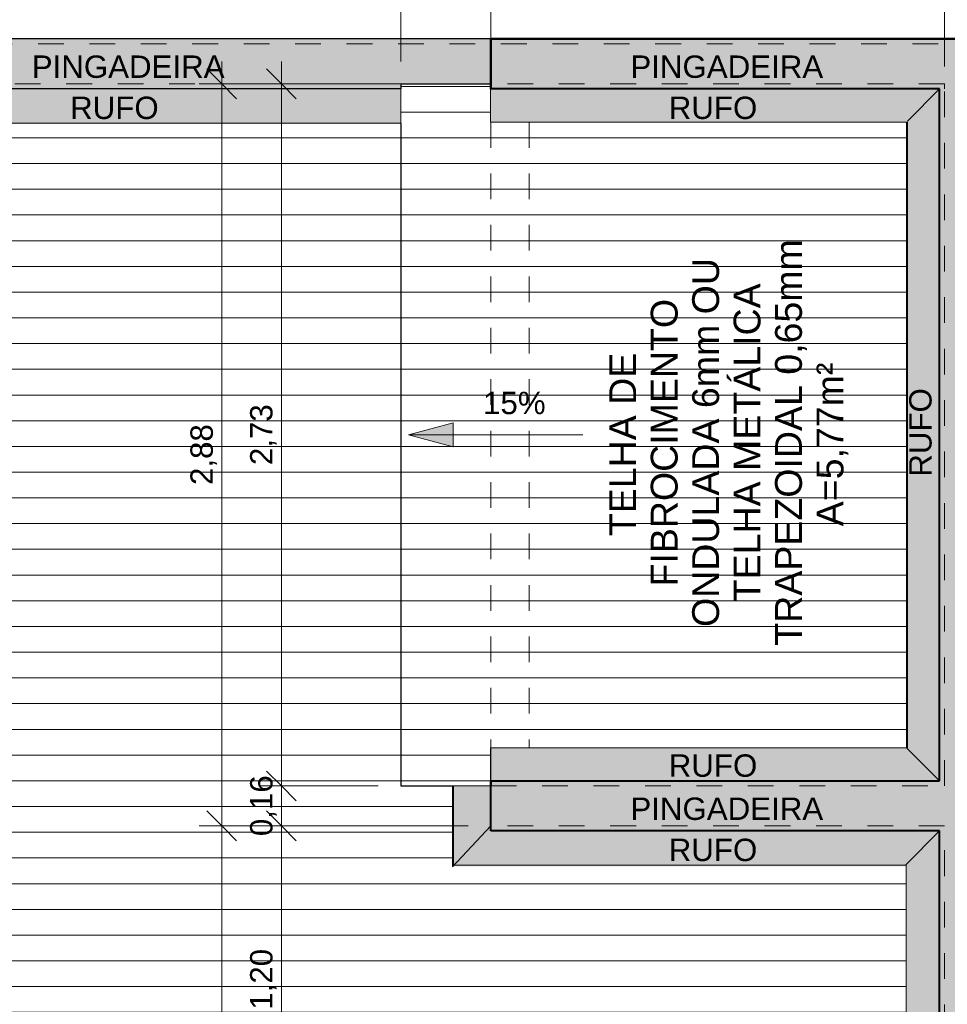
# Model space of a CAD drawing. Header units: metres. Extents: x -14.5 to 13.2, y -19 to 3.3.
# Tile 9 of 210: x -7 to -3.4, y -15 to -11.1. Entities that reach past the tile are written whole.
import ezdxf

# ---------------------------------------------------------------- set-up
doc = ezdxf.new("R2010")
doc.units = ezdxf.units.M
doc.linetypes.add('Projeção', pattern=[0.003969, 0.002381, -0.001587])
doc.linetypes.add('Tracejado 4mm', pattern=[0.006, 0.004, -0.002])
for name, color, linetype, lineweight in [('A-ANNO-DIMS', 7, 'Continuous', 9), ('A-ANNO-DIMS-58', 7, 'Continuous', 9), ('A-DETL-GENF', 7, 'Continuous', 5), ('A-FLOR-OVHD', 7, 'Projeção', 5), ('A-ROOF', 7, 'Continuous', 5), ('A-ROOF-OTLN', 7, 'Continuous', 5), ('A-ROOF-PATT', 7, 'Continuous', 5), ('G-ANNO-DIMS', 7, 'Continuous', 9), ('G-ANNO-TEXT', 7, 'Continuous', 9)]:
    doc.layers.add(name, color=color, linetype=linetype, lineweight=lineweight)
doc.layers.add('A-DETL', color=7, linetype='Continuous', lineweight=5, true_color=0x00a600)
doc.styles.add('Arial', font='arial.ttf', dxfattribs={"height": 0.087})
doc.styles.add('Arial_1', font='arial.ttf', dxfattribs={"height": 0.1044})
doc.dimstyles.new('Com_linha__ref__contínua__-_Cor_Vermelha_Arial_1_5mm', dxfattribs={"dimscale": 0.3048, "dimtxt": 0.088763, "dimasz": 0.380577, "dimexe": 0.285433, "dimexo": 0.285433, "dimgap": 0.028543, "dimtad": 1, "dimrnd": 0.01, "dimzin": 0, "dimdsep": 46, "dimtxsty": 'Arial', "dimblk1": 'OBLIQUE', "dimblk2": 'OBLIQUE', "dimsah": 1, "dimcen": 0.09, "dimdle": 0.285433, "dimazin": 0, "dimtfac": 1, "dimtdec": 4, "dimtix": 1, "dimtmove": 0, "dimatfit": 3, "dimfxl": 1, "dimtvp": 1, "dimtolj": 1, "dimtzin": 0, "dimarcsym": 2})
doc.dimstyles.new('Com_linha__ref__contínua__-_Cor_Vermelha_Arial_1_5mm_1', dxfattribs={"dimscale": 0.3048, "dimtxt": 0.088763, "dimasz": 0.380577, "dimexe": 0.285433, "dimexo": 0.285433, "dimgap": 0.028543, "dimtad": 1, "dimrnd": 0.01, "dimzin": 0, "dimdsep": 46, "dimtxsty": 'Arial', "dimblk1": 'OBLIQUE', "dimblk2": 'OBLIQUE', "dimsah": 1, "dimcen": 0.09, "dimdle": 0.285433, "dimazin": 0, "dimtfac": 1, "dimtdec": 4, "dimtix": 1, "dimtmove": 2, "dimatfit": 3, "dimfxl": 1, "dimtvp": 1, "dimtolj": 1, "dimtzin": 0, "dimarcsym": 2})

# ---------------------------------------------------------------- blocks, each defined once
blk = doc.blocks.new('RUFO_1_ - RUFO_1_-1923193-PLANTA DE COBERTURA')
at = {"layer": 'A-ROOF-PATT', "true_color": 0xc0c0c0}
for points in [[(-5.7681, -11.41), (-5.4936, -11.41), (-5.4936, -11.39), (-5.1439, -11.39), (-5.1437, -11.215), (-7.7037, -11.215), (-7.7037, -11.41), (-6.6054, -11.41)], [(-3.4653, -14.2949), (-3.4537, -14.2949), (-3.4537, -14.0999), (-5.1437, -14.0999), (-5.1437, -14.2949), (-3.5286, -14.2949)]]:
    blk.add_hatch(color=9, dxfattribs=at).paths.add_polyline_path(points)
h = blk.add_hatch(color=9, dxfattribs=at)
h.paths.add_polyline_path([(-3.2037, -15.49), (-3.2037, -14.3549), (-3.3987, -14.3549), (-3.3987, -15.49), (-3.2559, -15.49)])
h.paths.add_polyline_path([(-3.3787, -14.0649), (-3.2037, -14.0649), (-3.2037, -11.215), (-5.1437, -11.215), (-5.1437, -11.41), (-3.3987, -11.41), (-3.3987, -14.0649)])
h.paths.add_polyline_path([(-3.3037, -12.1332), (-3.3106, -12.1323), (-3.317, -12.1296), (-3.3225, -12.1254), (-3.3267, -12.1199), (-3.3294, -12.1135), (-3.3303, -12.1066), (-3.3294, -12.0997), (-3.3267, -12.0933), (-3.3225, -12.0878), (-3.317, -12.0836), (-3.3106, -12.0809), (-3.3037, -12.08), (-3.2968, -12.0809), (-3.2904, -12.0836), (-3.2849, -12.0878), (-3.2807, -12.0933), (-3.278, -12.0997), (-3.2771, -12.1066), (-3.278, -12.1135), (-3.2807, -12.1199), (-3.2849, -12.1254), (-3.2904, -12.1296), (-3.2968, -12.1323)])
at = {"layer": 'A-ROOF'}
for p, q in [((-5.1437, -11.215), (-7.7037, -11.215)), ((-5.1437, -11.41), (-5.1437, -11.215)), ((-3.2037, -11.215), (-5.1437, -11.215)), ((-5.1437, -14.1199), (-5.1437, -14.0999))]:
    blk.add_line(p, q, dxfattribs=at)
blk = doc.blocks.new('DIMBLOCK28-PLANTA DE COBERTURA')
at = {"layer": 'A-ANNO-DIMS-58', "color": 242, "true_color": 0xbd2b2e, "transparency": 16777216}
for p, q in [((-7.7037, -9.9355), (-7.7037, -9.8485)), ((-5.4936, -9.9355), (-5.4936, -9.8485)), ((-7.7037, -9.9355), (-7.6457, -9.8775)), ((-5.4936, -9.9355), (-5.4356, -9.8775)), ((-7.7037, -9.9355), (-7.7617, -9.9935)), ((-7.7037, -9.9355), (-5.4936, -9.9355)), ((-7.7037, -9.9355), (-7.7037, -11.303)), ((-5.4936, -9.9355), (-5.5516, -9.9935)), ((-5.4936, -9.9355), (-5.4936, -11.303))]:
    blk.add_line(p, q, dxfattribs=at)
at = {"layer": 'A-ANNO-DIMS-58', "color": 0, "transparency": 16777216, "insert": (-6.7161, -9.8138), "char_height": 0.087, "width": 0.281855, "attachment_point": 1, "line_spacing_factor": 0.941778, "style": 'Arial'}
blk.add_mtext('2,21', dxfattribs=at)
blk = doc.blocks.new('_Oblique')
at = {"color": 0, "linetype": 'ByBlock', "lineweight": -2}
blk.add_line((-0.5, -0.5), (0.5, 0.5), dxfattribs=at)
blk = doc.blocks.new('DIMBLOCK29-PLANTA DE COBERTURA')
at = {"layer": 'A-ANNO-DIMS-58', "color": 242, "true_color": 0xbd2b2e, "transparency": 16777216}
for p, q in [((-5.4936, -9.9355), (-5.4936, -9.8485)), ((-5.1437, -9.9355), (-5.1437, -9.8485)), ((-5.4936, -9.9355), (-5.4356, -9.8775)), ((-5.1437, -9.9355), (-5.0857, -9.8775)), ((-5.4936, -9.9355), (-5.5516, -9.9935)), ((-5.4936, -9.9355), (-5.1437, -9.9355)), ((-5.4936, -9.9355), (-5.4936, -11.303)), ((-5.1437, -9.9355), (-5.2017, -9.9935)), ((-5.1437, -9.9355), (-5.1437, -11.303))]:
    blk.add_line(p, q, dxfattribs=at)
at = {"layer": 'A-ANNO-DIMS-58', "color": 0, "transparency": 16777216, "insert": (-5.4361, -9.8138), "char_height": 0.087, "width": 0.281855, "attachment_point": 1, "line_spacing_factor": 0.941778, "style": 'Arial'}
blk.add_mtext('0,35', dxfattribs=at)
blk = doc.blocks.new('DIMBLOCK30-PLANTA DE COBERTURA')
at = {"layer": 'A-ANNO-DIMS-58', "color": 242, "true_color": 0xbd2b2e, "transparency": 16777216}
for p, q in [((-5.1437, -9.9355), (-5.1437, -9.8485)), ((-3.3787, -9.9355), (-3.3787, -9.8485)), ((-5.1437, -9.9355), (-5.0857, -9.8775)), ((-3.3787, -9.9355), (-3.3207, -9.8775)), ((-5.1437, -9.9355), (-5.2017, -9.9935)), ((-5.1437, -9.9355), (-3.3787, -9.9355)), ((-5.1437, -9.9355), (-5.1437, -11.303)), ((-3.3787, -9.9355), (-3.4367, -9.9935)), ((-3.3787, -9.9355), (-3.3787, -11.323))]:
    blk.add_line(p, q, dxfattribs=at)
at = {"layer": 'A-ANNO-DIMS-58', "color": 0, "transparency": 16777216, "insert": (-4.3786, -9.8138), "char_height": 0.087, "width": 0.281855, "attachment_point": 1, "line_spacing_factor": 0.941778, "style": 'Arial'}
blk.add_mtext('1,77', dxfattribs=at)
blk = doc.blocks.new('DIMBLOCK31-PLANTA DE COBERTURA')
at = {"layer": 'A-ANNO-DIMS-58', "color": 242, "true_color": 0xbd2b2e, "transparency": 16777216}
for p, q in [((-3.3787, -9.9355), (-3.3787, -9.8485)), ((-0.8236, -9.9355), (-0.8236, -9.8485)), ((-3.3787, -9.9355), (-3.3207, -9.8775)), ((-0.8236, -9.9355), (-0.7656, -9.8775)), ((-3.3787, -9.9355), (-3.4367, -9.9935)), ((-3.3787, -9.9355), (-0.8236, -9.9355)), ((-3.3787, -9.9355), (-3.3787, -11.323)), ((-0.8236, -9.9355), (-0.8816, -9.9935)), ((-0.8236, -9.9355), (-0.8236, -10.798))]:
    blk.add_line(p, q, dxfattribs=at)
at = {"layer": 'A-ANNO-DIMS-58', "color": 0, "transparency": 16777216, "insert": (-2.2186, -9.8138), "char_height": 0.087, "width": 0.281855, "attachment_point": 1, "line_spacing_factor": 0.941778, "style": 'Arial'}
blk.add_mtext('2,56', dxfattribs=at)
blk = doc.blocks.new('DIMBLOCK33-PLANTA DE COBERTURA')
at = {"layer": 'A-ANNO-DIMS-58', "color": 242, "true_color": 0xbd2b2e, "transparency": 16777216}
for p, q in [((-8.0537, -9.7035), (-8.0537, -9.6165)), ((-8.0537, -9.7035), (-7.9957, -9.6455)), ((-5.1437, -9.7035), (-5.1437, -9.6165)), ((-5.1437, -9.7035), (-5.0857, -9.6455)), ((-8.1407, -9.7035), (-5.1437, -9.7035)), ((-8.0537, -9.7035), (-8.1117, -9.7615)), ((-8.0537, -9.7035), (-8.0537, -11.303)), ((-5.1437, -9.7035), (-5.2017, -9.7615)), ((-5.1437, -9.7035), (-5.1437, -11.303))]:
    blk.add_line(p, q, dxfattribs=at)
at = {"layer": 'A-ANNO-DIMS-58', "color": 0, "transparency": 16777216, "insert": (-6.7161, -9.5818), "char_height": 0.087, "width": 0.281855, "attachment_point": 1, "line_spacing_factor": 0.941778, "style": 'Arial'}
blk.add_mtext('2,91', dxfattribs=at)
blk = doc.blocks.new('DIMBLOCK34-PLANTA DE COBERTURA')
at = {"layer": 'A-ANNO-DIMS-58', "color": 242, "true_color": 0xbd2b2e, "transparency": 16777216}
for p, q in [((-5.1437, -9.7035), (-5.1437, -9.6165)), ((-5.1437, -9.7035), (-5.0857, -9.6455)), ((-3.2237, -9.7035), (-3.2237, -9.6165)), ((-3.2237, -9.7035), (-3.1657, -9.6455)), ((-5.1437, -9.7035), (-5.2017, -9.7615)), ((-5.1437, -9.7035), (-3.2237, -9.7035)), ((-5.1437, -9.7035), (-5.1437, -11.303)), ((-3.2237, -9.7035), (-3.2817, -9.7615)), ((-3.2237, -9.7035), (-3.2237, -11.148))]:
    blk.add_line(p, q, dxfattribs=at)
at = {"layer": 'A-ANNO-DIMS-58', "color": 0, "transparency": 16777216, "insert": (-4.3011, -9.5818), "char_height": 0.087, "width": 0.281855, "attachment_point": 1, "line_spacing_factor": 0.941778, "style": 'Arial'}
blk.add_mtext('1,92', dxfattribs=at)
blk = doc.blocks.new('DIMBLOCK37-PLANTA DE COBERTURA')
at = {"layer": 'A-ANNO-DIMS-58', "color": 242, "true_color": 0xbd2b2e, "transparency": 16777216}
for p, q in [((-8.0537, -9.4715), (-8.0537, -9.3845)), ((-8.0537, -9.4715), (-7.9957, -9.4135)), ((-0.6636, -9.4715), (-0.6636, -9.3845)), ((-0.6636, -9.4715), (-0.6056, -9.4135)), ((-8.0537, -9.4715), (-8.1117, -9.5295)), ((-8.0537, -9.4715), (-0.6636, -9.4715)), ((-8.0537, -9.4715), (-8.0537, -11.303)), ((-0.6636, -9.4715), (-0.7216, -9.5295)), ((-0.6636, -9.4715), (-0.6636, -11.4508))]:
    blk.add_line(p, q, dxfattribs=at)
at = {"layer": 'A-ANNO-DIMS-58', "color": 0, "transparency": 16777216, "insert": (-4.4761, -9.3498), "char_height": 0.087, "width": 0.281855, "attachment_point": 1, "line_spacing_factor": 0.941778, "style": 'Arial'}
blk.add_mtext('7,39', dxfattribs=at)
blk = doc.blocks.new('DIMBLOCK40-PLANTA DE COBERTURA')
at = {"layer": 'A-ANNO-DIMS-58', "color": 242, "true_color": 0xbd2b2e, "transparency": 16777216}
for p, q in [((-8.6836, -9.2395), (-8.6836, -9.1525)), ((-8.6836, -9.2395), (-8.6256, -9.1815)), ((0.5064, -9.2395), (0.5064, -9.1525)), ((0.5064, -9.2395), (0.5644, -9.1815)), ((-8.6836, -9.2395), (-8.7416, -9.2975)), ((-8.6836, -9.2395), (0.5064, -9.2395)), ((-8.6836, -9.2395), (-8.6836, -15.228)), ((0.5064, -9.2395), (0.4484, -9.2975)), ((0.5064, -9.2395), (0.5064, -12.0563))]:
    blk.add_line(p, q, dxfattribs=at)
at = {"layer": 'A-ANNO-DIMS-58', "color": 0, "transparency": 16777216, "insert": (-4.206, -9.1178), "char_height": 0.087, "width": 0.281855, "attachment_point": 1, "line_spacing_factor": 0.941778, "style": 'Arial'}
blk.add_mtext('9,19', dxfattribs=at)
blk = doc.blocks.new('DIMBLOCK46-PLANTA DE COBERTURA')
at = {"layer": 'A-ANNO-DIMS-58', "color": 242, "true_color": 0xbd2b2e, "transparency": 16777216}
for p, q in [((-3.3787, -9.9355), (-3.3787, -9.8485)), ((-3.2237, -9.9355), (-3.2237, -9.8485)), ((-3.3787, -9.9355), (-3.3207, -9.8775)), ((-3.2237, -9.9355), (-3.1657, -9.8775)), ((-3.4657, -9.9355), (-3.1367, -9.9355)), ((-3.3787, -9.9355), (-3.4367, -9.9935)), ((-3.3787, -9.9355), (-3.3787, -11.323)), ((-3.2237, -9.9355), (-3.2817, -9.9935)), ((-3.2237, -9.9355), (-3.2237, -11.148))]:
    blk.add_line(p, q, dxfattribs=at)
at = {"layer": 'A-ANNO-DIMS-58', "color": 0, "transparency": 16777216, "insert": (-3.4186, -9.8138), "char_height": 0.087, "width": 0.281855, "attachment_point": 1, "line_spacing_factor": 0.941778, "style": 'Arial'}
blk.add_mtext('0,16', dxfattribs=at)
blk = doc.blocks.new('DIMBLOCK53-PLANTA DE COBERTURA')
at = {"layer": 'A-ANNO-DIMS-58', "color": 242, "true_color": 0xbd2b2e, "transparency": 16777216}
for p, q in [((-5.9575, -11.303), (-5.9575, -14.1199)), ((-5.9575, -11.39), (-6.0155, -11.332)), ((-5.9575, -11.39), (-6.0445, -11.39)), ((-5.9575, -11.39), (-5.8995, -11.448)), ((-5.9575, -11.39), (-5.5806, -11.39)), ((-5.9575, -14.1199), (-6.0155, -14.0619)), ((-5.9575, -14.1199), (-6.0445, -14.1199)), ((-5.9575, -14.1199), (-5.8995, -14.1779)), ((-5.9575, -14.1199), (-5.5806, -14.1199))]:
    blk.add_line(p, q, dxfattribs=at)
at = {"layer": 'A-ANNO-DIMS-58', "color": 0, "transparency": 16777216, "insert": (-6.0791, -12.8724), "char_height": 0.087, "width": 0.281855, "attachment_point": 1, "rotation": 90, "line_spacing_factor": 0.941778, "style": 'Arial'}
blk.add_mtext('2,73', dxfattribs=at)
blk = doc.blocks.new('DIMBLOCK54-PLANTA DE COBERTURA')
at = {"layer": 'A-ANNO-DIMS-58', "color": 242, "true_color": 0xbd2b2e, "transparency": 16777216}
for p, q in [((-5.9575, -14.1199), (-6.0155, -14.0619)), ((-5.9575, -14.1199), (-6.0445, -14.1199)), ((-5.9575, -14.1199), (-5.9575, -14.2749)), ((-5.9575, -14.1199), (-5.8995, -14.1779)), ((-5.9575, -14.1199), (-5.5806, -14.1199)), ((-5.9575, -14.2749), (-6.0155, -14.2169)), ((-5.9575, -14.2749), (-6.0445, -14.2749)), ((-5.9575, -14.2749), (-5.8995, -14.3329)), ((-5.9575, -14.2749), (-5.2307, -14.2749))]:
    blk.add_line(p, q, dxfattribs=at)
at = {"layer": 'A-ANNO-DIMS-58', "color": 0, "transparency": 16777216, "insert": (-6.0791, -14.3149), "char_height": 0.087, "width": 0.281855, "attachment_point": 1, "rotation": 90, "line_spacing_factor": 0.941778, "style": 'Arial'}
blk.add_mtext('0,16', dxfattribs=at)
blk = doc.blocks.new('DIMBLOCK55-PLANTA DE COBERTURA')
at = {"layer": 'A-ANNO-DIMS-58', "color": 242, "true_color": 0xbd2b2e, "transparency": 16777216}
for p, q in [((-5.9575, -14.2749), (-6.0155, -14.2169)), ((-5.9575, -14.2749), (-6.0445, -14.2749)), ((-5.9575, -14.2749), (-5.9575, -15.47)), ((-5.9575, -14.2749), (-5.8995, -14.3329)), ((-5.9575, -14.2749), (-5.2307, -14.2749)), ((-5.9575, -15.47), (-6.0155, -15.412)), ((-5.9575, -15.47), (-6.0445, -15.47)), ((-5.9575, -15.47), (-5.8995, -15.528)), ((-5.9575, -15.47), (-3.4657, -15.47))]:
    blk.add_line(p, q, dxfattribs=at)
at = {"layer": 'A-ANNO-DIMS-58', "color": 0, "transparency": 16777216, "insert": (-6.0791, -14.9899), "char_height": 0.087, "width": 0.281855, "attachment_point": 1, "rotation": 90, "line_spacing_factor": 0.941778, "style": 'Arial'}
blk.add_mtext('1,20', dxfattribs=at)
blk = doc.blocks.new('DIMBLOCK57-PLANTA DE COBERTURA')
at = {"layer": 'A-ANNO-DIMS-58', "color": 242, "true_color": 0xbd2b2e, "transparency": 16777216}
for p, q in [((-6.1895, -11.303), (-6.1895, -14.2749)), ((-6.1895, -11.39), (-6.2475, -11.332)), ((-6.1895, -11.39), (-6.2765, -11.39)), ((-6.1895, -11.39), (-6.1315, -11.448)), ((-6.1895, -11.39), (-5.2307, -11.39)), ((-6.1895, -14.2749), (-6.2475, -14.2169)), ((-6.1895, -14.2749), (-6.2765, -14.2749)), ((-6.1895, -14.2749), (-6.1315, -14.3329)), ((-6.1895, -14.2749), (-5.2307, -14.2749))]:
    blk.add_line(p, q, dxfattribs=at)
at = {"layer": 'A-ANNO-DIMS-58', "color": 0, "transparency": 16777216, "insert": (-6.3111, -12.9499), "char_height": 0.087, "width": 0.281855, "attachment_point": 1, "rotation": 90, "line_spacing_factor": 0.941778, "style": 'Arial'}
blk.add_mtext('2,88', dxfattribs=at)
blk = doc.blocks.new('DIMBLOCK58-PLANTA DE COBERTURA')
at = {"layer": 'A-ANNO-DIMS-58', "color": 242, "true_color": 0xbd2b2e, "transparency": 16777216}
for p, q in [((-6.1895, -14.2749), (-6.2475, -14.2169)), ((-6.1895, -14.2749), (-6.2765, -14.2749)), ((-6.1895, -14.2749), (-6.1895, -18.167)), ((-6.1895, -14.2749), (-6.1315, -14.3329)), ((-6.1895, -14.2749), (-5.2307, -14.2749)), ((-6.1895, -18.08), (-6.2475, -18.022)), ((-6.1895, -18.08), (-6.1945, -18.08)), ((-6.1895, -18.08), (-6.1315, -18.138)), ((-6.1895, -18.08), (-6.1025, -18.08))]:
    blk.add_line(p, q, dxfattribs=at)
at = {"layer": 'A-ANNO-DIMS-58', "color": 0, "transparency": 16777216, "insert": (-6.3111, -16.5565), "char_height": 0.087, "width": 0.281855, "attachment_point": 1, "rotation": 90, "line_spacing_factor": 0.941778, "style": 'Arial'}
blk.add_mtext('3,81', dxfattribs=at)

msp = doc.modelspace()

# ---------------------------------------------------------------- hatches: boundary and pattern name
at = {"layer": 'A-DETL-GENF', "true_color": 0x808080}
h = msp.add_hatch(color=8, dxfattribs=at)
h.paths.add_polyline_path([(0.3228, -18.06), (0.3314, -18.06), (0.3314, -15.49), (-3.3987, -15.49), (-3.3987, -14.2949), (-5.1437, -14.2949), (-5.1439, -14.1199), (-5.2886, -14.1199), (-5.2886, -14.4278), (-3.5286, -14.4278), (-3.5286, -15.6229), (0.2014, -15.6229), (0.2014, -17.9272), (-8.3336, -17.9272), (-8.3336, -18.06), (0.2014, -18.06)])
h.paths.add_polyline_path([(-3.0751, -15.295), (-0.8436, -15.295), (-0.8436, -11.235), (-0.9836, -11.2357), (-0.9836, -15.1664), (-3.0751, -15.1664), (-3.0751, -11.2357), (-3.2037, -11.2357), (-3.2037, -15.295)])
h.paths.add_polyline_path([(-4.9307, -14.0999), (-3.3987, -14.0999), (-3.3987, -11.41), (-5.1439, -11.41), (-5.1439, -11.5387), (-3.5237, -11.5387), (-3.5237, -13.9715), (-5.1437, -13.9715), (-5.1437, -14.0999)])
h.paths.add_polyline_path([(-6.6054, -11.5429), (-5.4936, -11.5429), (-5.4936, -11.41), (-7.7037, -11.41), (-7.7037, -11.5429), (-7.3002, -11.5429)])
at = {"layer": 'A-DETL-GENF', "true_color": 0xc0c0c0}
msp.add_hatch(color=9, dxfattribs=at).paths.add_polyline_path([(-3.2037, -14.3549), (-3.2037, -14.0649), (-3.3987, -14.0649), (-3.3987, -14.0999), (-3.4537, -14.0999), (-3.4537, -14.2949), (-3.3987, -14.2949), (-3.3987, -14.3549), (-3.2237, -14.3549)])
at = {"layer": 'A-ROOF-PATT', "true_color": 0x787878}
h = msp.add_hatch(dxfattribs=at)
h.set_pattern_fill('FP_1', color=8, style=0, pattern_type=2)
h.set_pattern_definition([(0, (-0.21539, 0), (0, 0.1), [])])
h.paths.add_polyline_path([(-8.0537, -15.3065), (-3.5286, -15.3065), (-3.5286, -14.4318), (-5.292, -14.4318), (-5.2923, -14.1199), (-5.4936, -14.1199), (-5.4936, -11.5469), (-7.7037, -11.5469), (-7.7037, -11.39), (-8.0537, -11.39), (-8.0537, -15.294)])
h = msp.add_hatch(dxfattribs=at)
h.set_pattern_fill('FP_4', color=8, style=0, pattern_type=2)
h.set_pattern_definition([(0, (-0.42384, 0), (0, 0.1), [])])
h.paths.add_polyline_path([(-5.1439, -14.1199), (-5.1437, -13.9713), (-3.5273, -13.9713), (-3.5273, -11.5387), (-5.1439, -11.5387), (-5.1439, -11.39), (-5.4936, -11.39), (-5.4936, -14.1199), (-5.2812, -14.1199)])
at = {"layer": 'A-ROOF-PATT', "true_color": 0x919191}
for points in [[(-5.4936, -11.5469), (-5.4936, -11.5429), (-7.7037, -11.5429), (-7.7037, -11.5469), (-5.7681, -11.5469)], [(-3.5273, -13.9715), (-3.5237, -13.9715), (-3.5237, -11.5387), (-3.5273, -11.5387), (-3.5273, -13.8335)], [(-5.1439, -14.1179), (-5.1437, -14.1179), (-5.1437, -13.9715), (-5.1439, -13.9715), (-5.1439, -14.1093)], [(-5.292, -14.2749), (-5.292, -14.2699), (-5.2886, -14.2699), (-5.2886, -14.1199), (-5.2923, -14.1199), (-5.2923, -14.2749)], [(-5.292, -14.2713), (-5.2886, -14.2713), (-5.2886, -14.2699), (-5.292, -14.2699)], [(-5.292, -14.2789), (-5.2886, -14.2789), (-5.2886, -14.2713), (-5.292, -14.2713), (-5.292, -14.2749)], [(-5.2886, -14.4278), (-5.2886, -14.2789), (-5.292, -14.2789), (-5.292, -14.4278)], [(-3.6746, -14.4318), (-3.5286, -14.4318), (-3.5286, -14.4278), (-5.292, -14.4278), (-5.292, -14.4318), (-4.0933, -14.4318)]]:
    msp.add_hatch(color=252, dxfattribs=at).paths.add_polyline_path(points)
at = {"layer": 'G-ANNO-DIMS'}
msp.add_hatch(color=256, dxfattribs=at).paths.add_polyline_path([(-5.4633, -12.7551), (-5.2893, -12.8017), (-5.2893, -12.7085)])

# ---------------------------------------------------------------- linework, layer by layer
at = {"layer": 'A-DETL', "color": 7, "lineweight": 30}
for p, q in [((-5.1437, -11.215), (-7.7037, -11.215)), ((-5.4936, -11.39), (-5.1437, -11.39)), ((-5.4936, -11.39), (-5.4936, -11.41)), ((-5.4936, -11.41), (-7.7037, -11.41)), ((-5.4936, -11.5429), (-5.4936, -14.1199)), ((-5.4936, -14.1199), (-5.2886, -14.1199))]:
    msp.add_line(p, q, dxfattribs=at)
at = {"layer": 'A-DETL', "color": 7, "lineweight": 50}
for p, q in [((-5.1437, -11.215), (-5.1437, -11.41)), ((-3.2037, -11.215), (-5.1437, -11.215)), ((-5.1437, -14.0999), (-5.1437, -14.1199))]:
    msp.add_line(p, q, dxfattribs=at)
at = {"layer": 'A-DETL', "color": 7, "linetype": 'Tracejado 4mm'}
for p, q in [((-7.7037, -11.235), (-3.2237, -11.235)), ((-5.4936, -11.39), (-7.6936, -11.39)), ((-3.3787, -11.39), (-5.1437, -11.39)), ((-3.3787, -14.1199), (-3.3787, -11.41)), ((-5.1437, -14.1199), (-3.3787, -14.1199)), ((-3.3787, -14.2749), (-5.1437, -14.2749)), ((-3.3787, -15.47), (-3.3787, -14.2749))]:
    msp.add_line(p, q, dxfattribs=at)
at = {"layer": 'A-DETL', "color": 7}
for p, q in [((-5.4936, -11.5429), (-5.4936, -11.41)), ((-5.1439, -11.41), (-5.1439, -11.5387)), ((-3.3987, -11.41), (-3.5237, -11.535)), ((-7.7037, -11.5429), (-5.4936, -11.5429)), ((-5.1439, -11.5387), (-3.5237, -11.5387)), ((-3.5237, -11.5387), (-3.5237, -13.9715)), ((-3.5237, -13.9715), (-5.1437, -13.9715)), ((-5.1437, -13.9715), (-5.1437, -14.0999)), ((-3.3987, -14.0999), (-3.5273, -13.9713)), ((-5.1437, -14.1199), (-5.2886, -14.1199)), ((-5.2886, -14.1199), (-5.2886, -14.4278)), ((-5.1437, -14.2749), (-5.292, -14.434)), ((-3.3987, -14.2949), (-3.5315, -14.4278)), ((-5.2886, -14.4278), (-3.5286, -14.4278)), ((-3.5286, -14.4278), (-3.5286, -15.6229))]:
    msp.add_line(p, q, dxfattribs=at)
at = {"layer": 'A-DETL', "color": 7, "lineweight": 40}
for p, q in [((-3.3987, -11.41), (-5.1439, -11.41)), ((-3.3987, -14.0999), (-3.3987, -11.41)), ((-5.1437, -14.0999), (-3.3987, -14.0999)), ((-5.1437, -14.2949), (-5.1437, -14.1199)), ((-3.3987, -14.2949), (-5.1437, -14.2949)), ((-3.3987, -15.49), (-3.3987, -14.2949))]:
    msp.add_line(p, q, dxfattribs=at)
at = {"layer": 'A-FLOR-OVHD'}
for p, q in [((-5.1437, -11.39), (-5.1437, -11.4101)), ((-3.3787, -11.41), (-3.3787, -11.39)), ((-5.1437, -11.5387), (-5.1437, -13.9715)), ((-4.9937, -11.5387), (-4.9937, -13.9713))]:
    msp.add_line(p, q, dxfattribs=at)
at = {"layer": 'A-ROOF'}
for p, q in [((-5.4936, -11.39), (-5.1439, -11.39)), ((-5.4936, -11.39), (-5.4936, -11.41)), ((-5.4936, -11.5429), (-5.4936, -14.1199)), ((-5.2886, -14.1199), (-5.4936, -14.1199))]:
    msp.add_line(p, q, dxfattribs=at)
at = {"layer": 'A-ROOF-OTLN'}
for p, q in [((-5.1439, -11.41), (-5.1439, -11.383)), ((-3.5273, -11.5387), (-3.5273, -13.9715)), ((-5.1439, -14.1199), (-5.1439, -13.9713)), ((-3.5273, -13.9713), (-5.1439, -13.9713)), ((-5.2923, -14.1199), (-5.2923, -14.2749)), ((-5.292, -14.4318), (-5.292, -14.2699)), ((-5.292, -14.2699), (-5.2886, -14.2699)), ((-5.292, -14.2713), (-5.2886, -14.2713)), ((-5.292, -14.2789), (-5.2886, -14.2789)), ((-5.292, -14.4278), (-5.2886, -14.4278))]:
    msp.add_line(p, q, dxfattribs=at)
at = {"layer": 'G-ANNO-DIMS'}
for p, q in [((-5.2893, -12.7085), (-5.4633, -12.7551)), ((-5.2893, -12.8017), (-5.2893, -12.7085)), ((-5.4633, -12.7551), (-5.2893, -12.8017)), ((-4.7853, -12.7551), (-5.4633, -12.7551))]:
    msp.add_line(p, q, dxfattribs=at)

# ---------------------------------------------------------------- block references
at = {"layer": 'A-ROOF'}
msp.add_blockref('RUFO_1_ - RUFO_1_-1923193-PLANTA DE COBERTURA', (0, 0), dxfattribs=at)

# ---------------------------------------------------------------- texts
at = {"layer": 'G-ANNO-DIMS', "insert": (-5.1733, -12.5873), "char_height": 0.087, "width": 0.290779, "attachment_point": 1, "line_spacing_factor": 0.941778, "style": 'Arial'}
msp.add_mtext('15%', dxfattribs=at)
at = {"layer": 'G-ANNO-TEXT', "char_height": 0.087, "attachment_point": 1, "style": 'Arial'}
for s, insert, width in [('PINGADEIRA', (-6.928, -11.28), 0.911358), ('PINGADEIRA', (-4.6005, -11.28), 0.911358), ('RUFO', (-6.7788, -11.44), 0.423131), ('RUFO', (-4.4514, -11.44), 0.423131), ('RUFO', (-4.4514, -13.9971), 0.423131), ('PINGADEIRA', (-4.6005, -14.1649), 0.911358), ('RUFO', (-4.4514, -14.3249), 0.423131)]:
    msp.add_mtext(s, dxfattribs=dict(at, insert=insert, width=width))
at = {"layer": 'G-ANNO-TEXT', "attachment_point": 1, "rotation": 90}
for s, insert, char_height, width, style in [('TRAPEZOIDAL 0,65mm', (-4.0381, -13.5745), 0.1044, 1.878514, 'Arial_1'), ('ONDULADA 6mm OU ', (-4.3603, -13.5017), 0.1044, 1.75297, 'Arial_1'), ('TELHA METÁLICA ', (-4.1992, -13.4057), 0.1044, 1.520481, 'Arial_1'), ('FIBROCIMENTO ', (-4.5214, -13.3444), 0.1044, 1.367038, 'Arial_1'), ('TELHA DE ', (-4.6826, -13.1487), 0.1044, 0.897409, 'Arial_1'), ('A=5,77m²', (-3.8769, -13.1103), 0.1044, 0.757915, 'Arial_1'), ('RUFO', (-3.5166, -12.9176), 0.087, 0.423131, 'Arial')]:
    msp.add_mtext(s, dxfattribs=dict(at, insert=insert, char_height=char_height, width=width, style=style))

# ---------------------------------------------------------------- dimensions: what is measured, and where the dimension line sits
at = {"layer": 'A-ANNO-DIMS', "color": 242, "true_color": 0xbd2b2e}
for base, p1, p2, override, picture, middle in [((0.5064, -9.2395), (-8.6836, -15.315), (0.5064, -12.1433), {"dimpost": '<>', "dimfxl": 9.721928}, 'DIMBLOCK40-PLANTA DE COBERTURA', (-4.0886, -9.1864)), ((-0.6636, -9.4715), (-8.0537, -11.39), (-0.6636, -11.5378), {"dimpost": '<>', "dimfxl": 7.391577}, 'DIMBLOCK37-PLANTA DE COBERTURA', (-4.3586, -9.4183)), ((-5.1437, -9.7035), (-8.0537, -11.39), (-5.1437, -11.39), {"dimpost": '<>', "dimfxl": 2.91}, 'DIMBLOCK33-PLANTA DE COBERTURA', (-6.5987, -9.6504)), ((-3.2237, -9.7035), (-5.1437, -11.39), (-3.2237, -11.235), {"dimpost": '<>', "dimfxl": 1.926246}, 'DIMBLOCK34-PLANTA DE COBERTURA', (-4.1837, -9.6504)), ((-5.4936, -9.9355), (-7.7037, -11.39), (-5.4936, -11.39), {"dimpost": '<>', "dimfxl": 2.2101}, 'DIMBLOCK28-PLANTA DE COBERTURA', (-6.5986, -9.8831)), ((-5.1437, -9.9355), (-5.4936, -11.39), (-5.1437, -11.39), {"dimpost": '<>', "dimfxl": 0.3499}, 'DIMBLOCK29-PLANTA DE COBERTURA', (-5.3186, -9.8823)), ((-3.3786881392, -9.9354923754), (-5.1436881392, -11.3900415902), (-3.3786881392, -11.4100415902), {"dimpost": '<>', "dimfxl": 1.765113}, 'DIMBLOCK30-PLANTA DE COBERTURA', (-4.2611881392, -9.8831143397)), ((-3.2236881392, -9.9354923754), (-3.3786881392, -11.4100415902), (-3.2236881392, -11.2350415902), {"dimpost": '<>', "dimfxl": 0.233773}, 'DIMBLOCK46-PLANTA DE COBERTURA', (-3.3011881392, -9.8823725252)), ((-0.8236, -9.9355), (-3.3787, -11.41), (-0.8236, -10.885), {"dimpost": '<>', "dimfxl": 2.608479}, 'DIMBLOCK31-PLANTA DE COBERTURA', (-2.1011, -9.8824))]:
    dim = msp.add_linear_dim(base=base, p1=p1, p2=p2, dimstyle='Com_linha__ref__contínua__-_Cor_Vermelha_Arial_1_5mm', override=override, dxfattribs=at)
    dim.commit()
    dim.dimension.update_dxf_attribs({"geometry": picture, "text_midpoint": middle})
for base, p1, p2, override, picture, middle in [((-6.1895, -14.2749), (-5.1437, -11.39), (-5.1437, -14.2749), {"dimpost": '<>', "dimfxl": 2.8849}, 'DIMBLOCK57-PLANTA DE COBERTURA', (-6.2426, -12.8325)), ((-5.9575, -14.1199), (-5.4936, -11.39), (-5.4936, -14.1199), {"dimpost": '<>', "dimfxl": 2.7299}, 'DIMBLOCK53-PLANTA DE COBERTURA', (-6.0106, -12.755)), ((-5.9574862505, -14.2749415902), (-5.4935881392, -14.1199415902), (-5.1436881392, -14.2749415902), {"dimpost": '<>', "dimfxl": 0.382694}, 'DIMBLOCK54-PLANTA DE COBERTURA', (-6.0106061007, -14.1974415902)), ((-5.9575, -15.47), (-5.1437, -14.2749), (-3.3787, -15.47), {"dimpost": '<>', "dimfxl": 2.131546}, 'DIMBLOCK55-PLANTA DE COBERTURA', (-6.0106, -14.8725))]:
    dim = msp.add_linear_dim(base=base, p1=p1, p2=p2, angle=90, dimstyle='Com_linha__ref__contínua__-_Cor_Vermelha_Arial_1_5mm', override=override, dxfattribs=at)
    dim.commit()
    dim.dimension.update_dxf_attribs({"geometry": picture, "text_midpoint": middle})
dim = msp.add_linear_dim(base=(-6.1895, -18.08), p1=(-5.1437, -14.2749), p2=(-6.1075, -18.08), angle=90, dimstyle='Com_linha__ref__contínua__-_Cor_Vermelha_Arial_1_5mm_1', override={"dimpost": '<>', "dimfxl": 3.925257}, dxfattribs=at)
dim.commit()
dim.dimension.update_dxf_attribs({"geometry": 'DIMBLOCK58-PLANTA DE COBERTURA', "text_midpoint": (-6.2531, -16.4155), "dimtype": 160, "text_rotation": 90})

doc.saveas('drawing.dxf')
